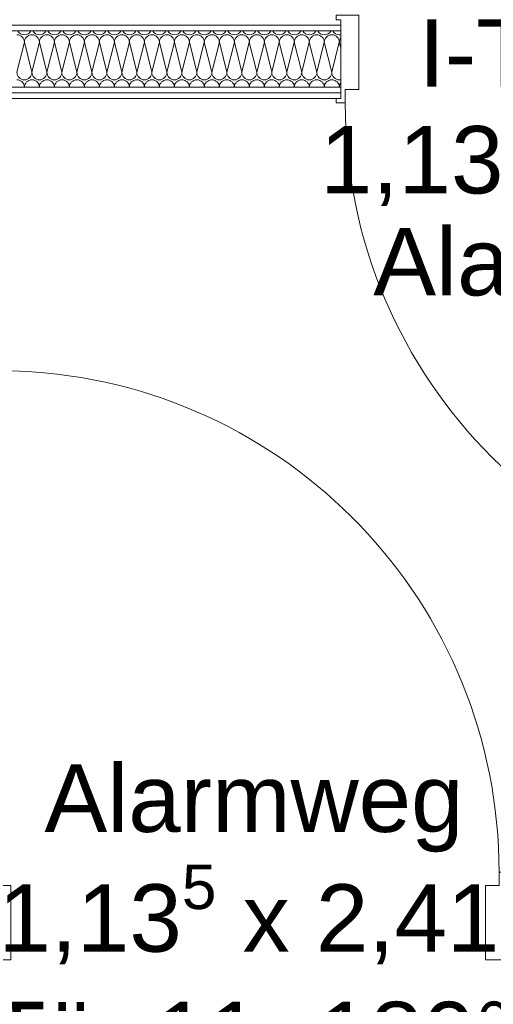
# Model space of a CAD drawing. Header units: metres. Extents: x -167 to 262, y -186 to 508.
# Tile 143 of 207: x 41.56 to 42.61, y 38.92 to 41.11. Entities that reach past the tile are written whole.
import ezdxf

# ---------------------------------------------------------------- set-up
doc = ezdxf.new("R2010")
doc.units = ezdxf.units.M
doc.header["$MEASUREMENT"] = 0
for name, color, linetype in [('10 Wand außen', 7, 'Continuous'), ('60 Auffüllung', 7, 'Continuous'), ('94 Genehmigungsplanung Bemaßung', 7, 'Continuous')]:
    doc.layers.add(name, color=color, linetype=linetype)
doc.styles.add('ERSTELLTER_STIL_1', font='arial.ttf')
doc.dimstyles.new('ERSTELLTER_STIL__1', dxfattribs={"dimtxt": 0.25, "dimasz": 0.19, "dimexe": 0.18, "dimexo": 0.1, "dimgap": 0, "dimtad": 1, "dimtih": 1, "dimtoh": 1, "dimzin": 0, "dimdsep": 46, "dimtxsty": 'ERSTELLTER_STIL_1', "dimblk": 'ARROWHEAD_6', "dimblk1": 'ARROWHEAD_6', "dimblk2": 'ARROWHEAD_6', "dimcen": 0.09, "dimclrd": 7, "dimclre": 7, "dimclrt": 7, "dimazin": 0, "dimtfac": 1, "dimtdec": 4, "dimtmove": 0, "dimatfit": 3, "dimfxl": 1, "dimtolj": 1, "dimtzin": 0, "dimarcsym": 0})
pattern_1 = [(0, (27236.132094, 33357.27905), (0, 0.075), [0, -0.075])]

# ---------------------------------------------------------------- blocks, each defined once
blk = doc.blocks.new('*X89', base_point=(27236.1321, 33357.279))
at = {"layer": '10 Wand außen', "color": 8, "linetype": 'Continuous', "lineweight": 18}
for p, q in [((41.5654, 41.0624), (41.5488, 40.9957)), ((41.5654, 41.0624), (41.5821, 40.9957)), ((41.5988, 41.0624), (41.5821, 40.9957)), ((41.5988, 41.0624), (41.6154, 40.9957)), ((41.6321, 41.0624), (41.6154, 40.9957)), ((41.6321, 41.0624), (41.6488, 40.9957)), ((41.6654, 41.0624), (41.6488, 40.9957)), ((41.6654, 41.0624), (41.6821, 40.9957)), ((41.6988, 41.0624), (41.6821, 40.9957)), ((41.6988, 41.0624), (41.7154, 40.9957)), ((41.7321, 41.0624), (41.7154, 40.9957)), ((41.7321, 41.0624), (41.7488, 40.9957)), ((41.7654, 41.0624), (41.7488, 40.9957)), ((41.7654, 41.0624), (41.7821, 40.9957)), ((41.7988, 41.0624), (41.7821, 40.9957)), ((41.7988, 41.0624), (41.8154, 40.9957)), ((41.8321, 41.0624), (41.8154, 40.9957)), ((41.8321, 41.0624), (41.8488, 40.9957)), ((41.8654, 41.0624), (41.8488, 40.9957)), ((41.8654, 41.0624), (41.8821, 40.9957)), ((41.8988, 41.0624), (41.8821, 40.9957)), ((41.8988, 41.0624), (41.9154, 40.9957)), ((41.9321, 41.0624), (41.9154, 40.9957)), ((41.9321, 41.0624), (41.9488, 40.9957)), ((41.9654, 41.0624), (41.9488, 40.9957)), ((41.9654, 41.0624), (41.9821, 40.9957)), ((41.9988, 41.0624), (41.9821, 40.9957)), ((41.9988, 41.0624), (42.0154, 40.9957)), ((42.0321, 41.0624), (42.0154, 40.9957)), ((42.0321, 41.0624), (42.0488, 40.9957)), ((42.0654, 41.0624), (42.0488, 40.9957)), ((42.0654, 41.0624), (42.0821, 40.9957)), ((42.0988, 41.0624), (42.0821, 40.9957)), ((42.0988, 41.0624), (42.1154, 40.9957)), ((42.1321, 41.0624), (42.1154, 40.9957)), ((42.1321, 41.0624), (42.1488, 40.9957)), ((42.1654, 41.0624), (42.1488, 40.9957)), ((42.1654, 41.0624), (42.1821, 40.9957)), ((42.1988, 41.0624), (42.1821, 40.9957)), ((42.1988, 41.0624), (42.2154, 40.9957)), ((42.2321, 41.0624), (42.2154, 40.9957)), ((42.2321, 41.0624), (42.2488, 40.9957)), ((42.2654, 41.0624), (42.2488, 40.9957)), ((42.2654, 41.0624), (42.2685, 41.0503))]:
    blk.add_line(p, q, dxfattribs=at)
for centre, start, end in [((41.5488, 41.0624), 0, 90), ((41.5654, 41.0957), 208.7274, 270), ((41.5654, 41.0957), 270, 331.2726), ((41.5821, 41.0624), 90, 180), ((41.5821, 41.0624), 0, 90), ((41.5988, 41.0957), 208.7274, 270), ((41.5988, 41.0957), 270, 331.2726), ((41.6154, 41.0624), 90, 180), ((41.6154, 41.0624), 0, 90), ((41.6321, 41.0957), 208.7274, 270), ((41.6321, 41.0957), 270, 331.2726), ((41.6488, 41.0624), 90, 180), ((41.6488, 41.0624), 0, 90), ((41.6654, 41.0957), 208.7274, 270), ((41.6654, 41.0957), 270, 331.2726), ((41.6821, 41.0624), 90, 180), ((41.6821, 41.0624), 0, 90), ((41.6988, 41.0957), 208.7274, 270), ((41.6988, 41.0957), 270, 331.2726), ((41.7154, 41.0624), 90, 180), ((41.7154, 41.0624), 0, 90), ((41.7321, 41.0957), 208.7274, 270), ((41.7321, 41.0957), 270, 331.2726), ((41.7488, 41.0624), 90, 180), ((41.7488, 41.0624), 0, 90), ((41.7654, 41.0957), 208.7274, 270), ((41.7654, 41.0957), 270, 331.2726), ((41.7821, 41.0624), 90, 180), ((41.7821, 41.0624), 0, 90), ((41.7988, 41.0957), 208.7274, 270), ((41.7988, 41.0957), 270, 331.2726), ((41.8154, 41.0624), 90, 180), ((41.8154, 41.0624), 0, 90), ((41.8321, 41.0957), 208.7274, 270), ((41.8321, 41.0957), 270, 331.2726), ((41.8488, 41.0624), 90, 180), ((41.8488, 41.0624), 0, 90), ((41.8654, 41.0957), 208.7274, 270), ((41.8654, 41.0957), 270, 331.2726), ((41.8821, 41.0624), 90, 180), ((41.8821, 41.0624), 0, 90), ((41.8988, 41.0957), 208.7274, 270), ((41.8988, 41.0957), 270, 331.2726), ((41.9154, 41.0624), 90, 180), ((41.9154, 41.0624), 0, 90), ((41.9321, 41.0957), 208.7274, 270), ((41.9321, 41.0957), 270, 331.2726), ((41.9488, 41.0624), 90, 180), ((41.9488, 41.0624), 0, 90), ((41.9654, 41.0957), 208.7274, 270), ((41.9654, 41.0957), 270, 331.2726), ((41.9821, 41.0624), 90, 180), ((41.9821, 41.0624), 0, 90), ((41.9988, 41.0957), 208.7274, 270), ((41.9988, 41.0957), 270, 331.2726), ((42.0154, 41.0624), 90, 180), ((42.0154, 41.0624), 0, 90), ((42.0321, 41.0957), 208.7274, 270), ((42.0321, 41.0957), 270, 331.2726), ((42.0488, 41.0624), 90, 180), ((42.0488, 41.0624), 0, 90), ((42.0654, 41.0957), 208.7274, 270), ((42.0654, 41.0957), 270, 331.2726), ((42.0821, 41.0624), 90, 180), ((42.0821, 41.0624), 0, 90), ((42.0988, 41.0957), 208.7274, 270), ((42.0988, 41.0957), 270, 331.2726), ((42.1154, 41.0624), 90, 180), ((42.1154, 41.0624), 0, 90), ((42.1321, 41.0957), 208.7274, 270), ((42.1321, 41.0957), 270, 331.2726), ((42.1488, 41.0624), 90, 180), ((42.1488, 41.0624), 0, 90), ((42.1654, 41.0957), 208.7274, 270), ((42.1654, 41.0957), 270, 331.2726), ((42.1821, 41.0624), 90, 180), ((42.1821, 41.0624), 0, 90), ((42.1988, 41.0957), 208.7274, 270), ((42.1988, 41.0957), 270, 331.2726), ((42.2154, 41.0624), 90, 180), ((42.2154, 41.0624), 0, 90), ((42.2321, 41.0957), 208.7274, 270), ((42.2321, 41.0957), 270, 331.2726), ((42.2488, 41.0624), 90, 180), ((42.2488, 41.0624), 0, 90), ((42.2654, 41.0957), 208.7274, 270), ((42.2654, 41.0957), 270, 280.4677), ((42.2821, 41.0624), 144.9168, 180), ((41.5654, 40.9957), 180, 270), ((41.5654, 40.9957), 270, 0), ((41.5988, 40.9957), 180, 270), ((41.5988, 40.9957), 270, 0), ((41.6321, 40.9957), 180, 270), ((41.6321, 40.9957), 270, 0), ((41.6654, 40.9957), 180, 270), ((41.6654, 40.9957), 270, 0), ((41.6988, 40.9957), 180, 270), ((41.6988, 40.9957), 270, 0), ((41.7321, 40.9957), 180, 270), ((41.7321, 40.9957), 270, 0), ((41.7654, 40.9957), 180, 270), ((41.7654, 40.9957), 270, 0), ((41.7988, 40.9957), 180, 270), ((41.7988, 40.9957), 270, 0), ((41.8321, 40.9957), 180, 270), ((41.8321, 40.9957), 270, 0), ((41.8654, 40.9957), 180, 270), ((41.8654, 40.9957), 270, 0), ((41.8988, 40.9957), 180, 270), ((41.8988, 40.9957), 270, 0), ((41.9321, 40.9957), 180, 270), ((41.9321, 40.9957), 270, 0), ((41.9654, 40.9957), 180, 270), ((41.9654, 40.9957), 270, 0), ((41.9988, 40.9957), 180, 270), ((41.9988, 40.9957), 270, 0), ((42.0321, 40.9957), 180, 270), ((42.0321, 40.9957), 270, 0), ((42.0654, 40.9957), 180, 270), ((42.0654, 40.9957), 270, 0), ((42.0988, 40.9957), 180, 270), ((42.0988, 40.9957), 270, 0), ((42.1321, 40.9957), 180, 270), ((42.1321, 40.9957), 270, 0), ((42.1654, 40.9957), 180, 270), ((42.1654, 40.9957), 270, 0), ((42.1988, 40.9957), 180, 270), ((42.1988, 40.9957), 270, 0), ((42.2321, 40.9957), 180, 270), ((42.2321, 40.9957), 270, 0), ((42.2654, 40.9957), 180, 270), ((41.5488, 40.9624), 1.1093, 90), ((41.5821, 40.9624), 90, 178.8907), ((41.5821, 40.9624), 1.1093, 90), ((41.6154, 40.9624), 90, 178.8907), ((41.6154, 40.9624), 1.1093, 90), ((41.6488, 40.9624), 90, 178.8907), ((41.6488, 40.9624), 1.1093, 90), ((41.6821, 40.9624), 90, 178.8907), ((41.6821, 40.9624), 1.1093, 90), ((41.7154, 40.9624), 90, 178.8907), ((41.7154, 40.9624), 1.1093, 90), ((41.7488, 40.9624), 90, 178.8907), ((41.7488, 40.9624), 1.1093, 90), ((41.7821, 40.9624), 90, 178.8907), ((41.7821, 40.9624), 1.1093, 90), ((41.8154, 40.9624), 90, 178.8907), ((41.8154, 40.9624), 1.1093, 90), ((41.8488, 40.9624), 90, 178.8907), ((41.8488, 40.9624), 1.1093, 90), ((41.8821, 40.9624), 90, 178.8907), ((41.8821, 40.9624), 1.1093, 90), ((41.9154, 40.9624), 90, 178.8907), ((41.9154, 40.9624), 1.1093, 90), ((41.9488, 40.9624), 90, 178.8907), ((41.9488, 40.9624), 1.1093, 90), ((41.9821, 40.9624), 90, 178.8907), ((41.9821, 40.9624), 1.1093, 90), ((42.0154, 40.9624), 90, 178.8907), ((42.0154, 40.9624), 1.1093, 90), ((42.0488, 40.9624), 90, 178.8907), ((42.0488, 40.9624), 1.1093, 90), ((42.0821, 40.9624), 90, 178.8907), ((42.0821, 40.9624), 1.1093, 90), ((42.1154, 40.9624), 90, 178.8907), ((42.1154, 40.9624), 1.1093, 90), ((42.1488, 40.9624), 90, 178.8907), ((42.1488, 40.9624), 1.1093, 90), ((42.1821, 40.9624), 90, 178.8907), ((42.1821, 40.9624), 1.1093, 90), ((42.2154, 40.9624), 90, 178.8907), ((42.2154, 40.9624), 1.1093, 90), ((42.2488, 40.9624), 90, 178.8907), ((42.2488, 40.9624), 1.1093, 90), ((42.2654, 40.9957), 270, 280.4677), ((42.2821, 40.9624), 144.9168, 178.8907)]:
    blk.add_arc(centre, 0.0167, start, end, dxfattribs=at)
blk = doc.blocks.new('Zargentür 1-Fl 27_7')
at = {"layer": '10 Wand außen', "color": 7, "linetype": 'Continuous', "lineweight": 18}
for p, q in [((0.5575, -0.01), (0.5575, 1.105)), ((-0.5575, -0.01), (-0.5775, -0.01)), ((-0.5775, -0.01), (-0.5775, -0.02)), ((-0.5775, -0.02), (-0.5675, -0.02)), ((-0.5675, -0.02), (-0.5675, -0.195)), ((-0.5575, -0.04), (-0.5575, -0.01)), ((0.5575, -0.04), (0.5575, -0.01)), ((0.5575, -0.01), (0.5775, -0.01)), ((0.5775, -0.02), (0.5675, -0.02)), ((0.5675, -0.02), (0.5675, -0.195)), ((0.5775, -0.01), (0.5775, -0.02)), ((-0.5275, -0.04), (-0.5575, -0.04)), ((-0.5275, -0.205), (-0.5275, -0.04)), ((0.5275, -0.205), (0.5275, -0.04)), ((0.5275, -0.04), (0.5575, -0.04)), ((-0.5675, -0.195), (-0.5775, -0.195)), ((-0.5775, -0.195), (-0.5775, -0.205)), ((0.5675, -0.195), (0.5775, -0.195)), ((0.5775, -0.195), (0.5775, -0.205)), ((-0.5775, -0.205), (-0.5275, -0.205)), ((0.5775, -0.205), (0.5275, -0.205))]:
    blk.add_line(p, q, dxfattribs=at)
at = {"layer": '10 Wand außen', "color": 7, "linetype": 'Continuous', "lineweight": 13}
for p, q in [((-0.5675, -0.0325), (-0.5675, -0.02)), ((-0.5675, -0.0325), (-0.5675, -0.02)), ((0.5675, -0.0325), (0.5675, -0.02)), ((0.5675, -0.0325), (0.5675, -0.02)), ((-0.5675, -0.045), (-0.5675, -0.0325)), ((-0.5675, -0.045), (-0.5675, -0.0325)), ((0.5675, -0.045), (0.5675, -0.0325)), ((0.5675, -0.045), (0.5675, -0.0325)), ((-0.5675, -0.17), (-0.5675, -0.045)), ((-0.5675, -0.17), (-0.5675, -0.045)), ((0.5675, -0.17), (0.5675, -0.045)), ((0.5675, -0.17), (0.5675, -0.045)), ((-0.5675, -0.1825), (-0.5675, -0.17)), ((-0.5675, -0.1825), (-0.5675, -0.17)), ((0.5675, -0.1825), (0.5675, -0.17)), ((0.5675, -0.1825), (0.5675, -0.17)), ((-0.5675, -0.195), (-0.5675, -0.1825)), ((-0.5675, -0.195), (-0.5675, -0.1825)), ((0.5675, -0.195), (0.5675, -0.1825)), ((0.5675, -0.195), (0.5675, -0.1825))]:
    blk.add_line(p, q, dxfattribs=at)
blk.add_arc((0.5575, -0.01), 1.115, 90, 180, dxfattribs=at)
blk = doc.blocks.new('T Marker 27_11')
at = {"layer": '10 Wand außen', "color": 7, "lineweight": 13, "char_height": 0.15, "attachment_point": 7, "style": 'ERSTELLTER_STIL_1'}
for s, insert in [('\\A1;{\\pql;\\pt0;\\fArial|b0|i0|c0|p0;\\W1.000000;1,13\\fArial|b0|i0|c0|p0;\\W1.000000;\\A1{\\H.66x;\\S5^  ;}\\fArial|b0|i0|c0|p0;\\W1.000000; x 2,41\\fArial|b0|i0|c0|p0;\\W1.000000;\\A1{\\H.66x;\\S^  ;}}', (-0.6135, -0.4302)), ('\\A1;{\\pql;\\pt0;\\fArial|b0|i0|c0|p0;\\W1.000000;I-Tür-12\\fArial|b0|i0|c0|p0;\\W1.000000;\\fArial|b0|i0|c0|p0;\\W1.000000;\\fArial|b0|i0|c0|p0;\\W1.000000;}', (-0.394, -0.151)), ('\\A1;{\\pql;\\pt0;\\fArial|b0|i0|c0|p0;\\W1.000000;Alarmweg\\fArial|b0|i0|c0|p0;\\W1.000000;\\fArial|b0|i0|c0|p0;\\W1.000000;\\fArial|b0|i0|c0|p0;\\W1.000000;}', (-0.4951, -0.6584))]:
    blk.add_mtext(s, dxfattribs=dict(at, insert=insert))
blk = doc.blocks.new('Zargentür 1-Fl 27_8')
at = {"layer": '10 Wand außen', "color": 7, "linetype": 'Continuous', "lineweight": 18}
for p, q in [((0.5575, 0.01), (1.6683, 0.1072)), ((-0.5575, 0.01), (-0.5775, 0.01)), ((-0.5775, 0.01), (-0.5775, 0)), ((-0.5575, -0.02), (-0.5575, 0.01)), ((0.5575, -0.02), (0.5575, 0.01)), ((0.5575, 0.01), (0.5775, 0.01)), ((0.5775, 0.01), (0.5775, 0)), ((-0.5775, 0), (-0.5675, 0)), ((-0.5675, 0), (-0.5675, -0.175)), ((-0.5275, -0.02), (-0.5575, -0.02)), ((-0.5275, -0.185), (-0.5275, -0.02)), ((0.5275, -0.185), (0.5275, -0.02)), ((0.5275, -0.02), (0.5575, -0.02)), ((0.5775, 0), (0.5675, 0)), ((0.5675, 0), (0.5675, -0.175)), ((-0.5675, -0.175), (-0.5775, -0.175)), ((-0.5775, -0.175), (-0.5775, -0.185)), ((0.5675, -0.175), (0.5775, -0.175)), ((0.5775, -0.175), (0.5775, -0.185)), ((-0.5775, -0.185), (-0.5275, -0.185)), ((0.5775, -0.185), (0.5275, -0.185))]:
    blk.add_line(p, q, dxfattribs=at)
at = {"layer": '10 Wand außen', "color": 7, "linetype": 'Continuous', "lineweight": 13}
for p, q in [((-0.5675, 0), (-0.5675, -0.0125)), ((-0.5675, 0), (-0.5675, -0.0125)), ((0.5675, 0), (0.5675, -0.0125)), ((0.5675, 0), (0.5675, -0.0125)), ((-0.5675, -0.0125), (-0.5675, -0.025)), ((-0.5675, -0.0125), (-0.5675, -0.025)), ((0.5675, -0.0125), (0.5675, -0.025)), ((0.5675, -0.0125), (0.5675, -0.025)), ((-0.5675, -0.025), (-0.5675, -0.15)), ((-0.5675, -0.025), (-0.5675, -0.15)), ((0.5675, -0.025), (0.5675, -0.15)), ((0.5675, -0.025), (0.5675, -0.15)), ((-0.5675, -0.15), (-0.5675, -0.1625)), ((-0.5675, -0.15), (-0.5675, -0.1625)), ((0.5675, -0.15), (0.5675, -0.1625)), ((0.5675, -0.15), (0.5675, -0.1625)), ((-0.5675, -0.1625), (-0.5675, -0.175)), ((-0.5675, -0.1625), (-0.5675, -0.175)), ((0.5675, -0.1625), (0.5675, -0.175)), ((0.5675, -0.1625), (0.5675, -0.175))]:
    blk.add_line(p, q, dxfattribs=at)
blk.add_arc((0.5575, 0.01), 1.115, 5, 180, dxfattribs=at)
blk = doc.blocks.new('T Marker 27_12')
at = {"layer": '10 Wand außen', "color": 7, "lineweight": 13, "char_height": 0.15, "attachment_point": 7, "rotation": 180, "style": 'ERSTELLTER_STIL_1'}
for s, insert in [('\\A1;{\\pql;\\pt0;\\fArial|b0|i0|c0|p0;\\W1.000000;I-Tür 11- 180° fs\\fArial|b0|i0|c0|p0;\\W1.000000;\\fArial|b0|i0|c0|p0;\\W1.000000;\\fArial|b0|i0|c0|p0;\\W1.000000;}', (0.7069, 0.2557)), ('\\A1;{\\pql;\\pt0;\\fArial|b0|i0|c0|p0;\\W1.000000;1,13\\fArial|b0|i0|c0|p0;\\W1.000000;\\A1{\\H.66x;\\S5^  ;}\\fArial|b0|i0|c0|p0;\\W1.000000; x 2,41\\fArial|b0|i0|c0|p0;\\W1.000000;\\A1{\\H.66x;\\S^  ;}}', (0.5555, 0.036)), ('\\A1;{\\pql;\\pt0;\\fArial|b0|i0|c0|p0;\\W1.000000;Alarmweg\\fArial|b0|i0|c0|p0;\\W1.000000;\\fArial|b0|i0|c0|p0;\\W1.000000;\\fArial|b0|i0|c0|p0;\\W1.000000;}', (0.4531, -0.2289))]:
    blk.add_mtext(s, dxfattribs=dict(at, insert=insert))
blk = doc.blocks.new('*D476', base_point=(27236.1321, 33357.279))
at = {"layer": '94 Genehmigungsplanung Bemaßung', "color": 7, "linetype": 'Continuous', "lineweight": 13}
for p, q in [((38.2411, 45.7456), (38.2411, 46.1206)), ((57.8425, 45.7456), (57.8425, 46.1206)), ((38.3411, 46.0331), (38.1411, 45.8331)), ((57.9425, 46.0331), (57.7425, 45.8331)), ((38.2411, 45.9331), (57.8425, 45.9331))]:
    blk.add_line(p, q, dxfattribs=at)
at = {"layer": '94 Genehmigungsplanung Bemaßung', "color": 7, "lineweight": 13, "char_height": 0.25, "attachment_point": 7, "style": 'ERSTELLTER_STIL_1'}
for s, insert in [('\\A1;{\\pql;\\fArial|b0|i0|c0|p0;\\W1.000000;19,60}', (47.4221, 45.9831)), ('\\A1;{\\pql;\\fArial|b0|i0|c0|p0;\\W1.000000;32}', (57.3611, 45.9831))]:
    blk.add_mtext(s, dxfattribs=dict(at, insert=insert))
blk = doc.blocks.new('ARROWHEAD_6')
at = {"color": 0, "linetype": 'Continuous', "lineweight": 0}
for p, q in [((-0.5, -0.5), (0.5, 0.5)), ((0, 0), (-1, 0))]:
    blk.add_line(p, q, dxfattribs=at)

msp = doc.modelspace()

# ---------------------------------------------------------------- hatches: boundary and pattern name
at = {"layer": '10 Wand außen', "linetype": 'Continuous', "lineweight": 13, "true_color": 0x000100}
h = msp.add_hatch(dxfattribs=at)
h.set_pattern_fill('Gipskarton_0001', color=98, style=0, pattern_type=2)
h.set_pattern_definition(pattern_1)
h.paths.add_polyline_path([(38.2411, 41.1127), (38.2411, 41.1002), (42.2685, 41.1002), (42.2685, 41.1127)])
h = msp.add_hatch(dxfattribs=at)
h.set_pattern_fill('Gipskarton_0001', color=98, style=0, pattern_type=2)
h.set_pattern_definition(pattern_1)
h.paths.add_polyline_path([(38.2411, 41.1002), (38.2411, 41.0877), (42.2685, 41.0877), (42.2685, 41.1002)])
h = msp.add_hatch(dxfattribs=at)
h.set_pattern_fill('Gipskarton_0001', color=98, style=0, pattern_type=2)
h.set_pattern_definition(pattern_1)
h.paths.add_polyline_path([(38.2411, 40.9627), (38.2411, 40.9502), (42.2685, 40.9502), (42.2685, 40.9627)])
h = msp.add_hatch(dxfattribs=at)
h.set_pattern_fill('Gipskarton_0001', color=98, style=0, pattern_type=2)
h.set_pattern_definition(pattern_1)
h.paths.add_polyline_path([(38.2411, 40.9502), (38.2411, 40.9377), (42.2685, 40.9377), (42.2685, 40.9502)])
at = {"layer": '60 Auffüllung', "linetype": 'Continuous', "lineweight": 18, "true_color": 0xefefef}
h = msp.add_hatch(dxfattribs=at)
h.set_pattern_fill('Erde_1_0001', style=0, pattern_type=2)
h.set_pattern_definition([(0, (27236.1321, 33357.27905), (0, 0.779422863), [0.04875, -0.40125]), (0, (27236.3571, 33357.66876), (0, 0.779422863), [0.04875, -0.40125]), (60, (27236.1321, 33357.27905), (-0.675, 0.389711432), [0.04875, -0.40125]), (60, (27236.5821, 33357.27905), (-0.675, 0.389711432), [0.04875, -0.40125]), (120, (27236.18084, 33357.27905), (0.675, 0.389711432), [0.04875, -0.40125]), (120, (27236.63084, 33357.27905), (0.675, 0.389711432), [0.04875, -0.40125]), (0, (27236.1321, 33357.35405), (0, 0.15), [0, -0.15, 0, -0.225]), (45, (27236.2071, 33357.35405), (-0.1060660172, 0.1060660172), [0, -0.1125, 0, -0.1875])])
h.paths.add_polyline_path([(2.3366, 24.8593), (2.3419, 13.496, 0.033836), (8.8613, 14.0911, 0.026308), (13.8582, 15.1616, -0.024635), (17.3411, 16.2775), (17.3411, 24.6258), (15.3411, 24.6258), (15.3411, 30.4887), (17.3411, 30.4887), (17.3411, 43.9997), (58.1625, 43.9997), (58.1625, 45.7494), (101.6632, 45.7486), (101.6702, 49.0078), (2.342, 49.0078)])
h.paths.add_polyline_path([(9.5982, 27.1903), (4.651, 27.1903), (4.651, 42.9257), (4.651, 43.8257), (9.5982, 43.8257), (9.5982, 42.9257)], flags=0)
h.paths.add_polyline_path([(14.4618, 25.704, -0.414214), (13.8618, 26.304, -0.414214), (14.4618, 26.904, -0.414214), (15.0618, 26.304, -0.414214)], flags=0)

# ---------------------------------------------------------------- linework, layer by layer
at = {"layer": '10 Wand außen', "color": 7, "linetype": 'Continuous', "lineweight": 13}
for p, q in [((42.2685, 41.1002), (38.2411, 41.1002)), ((42.2685, 41.1127), (42.2685, 41.1002)), ((42.2685, 41.1002), (42.2685, 41.0877)), ((42.2685, 41.0877), (38.2411, 41.0877)), ((42.2685, 41.0877), (42.2685, 40.9627)), ((38.2411, 40.9627), (42.2685, 40.9627)), ((38.2411, 40.9502), (42.2685, 40.9502)), ((42.2685, 40.9627), (42.2685, 40.9502)), ((42.2685, 40.9502), (42.2685, 40.9377))]:
    msp.add_line(p, q, dxfattribs=at)
at = {"layer": '10 Wand außen', "color": 7, "linetype": 'Continuous', "lineweight": 13, "flags": 128}
msp.add_lwpolyline([(38.2411, 40.9377), (42.2685, 40.9377)], dxfattribs=at)

# ---------------------------------------------------------------- block references
at = {"layer": '10 Wand außen', "color": 7, "lineweight": 13}
msp.add_blockref('T Marker 27_11', (42.836, 41.1127), dxfattribs=at)
at = {"layer": '10 Wand außen', "color": 7, "linetype": 'Continuous', "lineweight": 18, "xscale": -1, "rotation": 180}
msp.add_blockref('Zargentür 1-Fl 27_7', (42.836, 40.9177), dxfattribs=at)
at = {"layer": '10 Wand außen', "color": 7, "lineweight": 35}
msp.add_blockref('*X89', (27236.1321, 33357.279), dxfattribs=at)
at = {"layer": '10 Wand außen', "color": 7, "linetype": 'Continuous', "lineweight": 18, "xscale": -1}
msp.add_blockref('Zargentür 1-Fl 27_8', (42.0631, 39.2074), dxfattribs=at)
at = {"layer": '10 Wand außen', "color": 7, "lineweight": 13, "rotation": 180}
msp.add_blockref('T Marker 27_12', (42.0631, 39.0324), dxfattribs=at)

# ---------------------------------------------------------------- dimensions: what is measured, and where the dimension line sits
at = {"layer": '94 Genehmigungsplanung Bemaßung', "color": 7, "linetype": 'Continuous', "lineweight": 13}
dim = msp.add_linear_dim(base=(57.8425, 45.9331), p1=(38.2411, 36.0897), p2=(57.8425, 43.6597), dimstyle='ERSTELLTER_STIL__1', dxfattribs=at)
dim.commit()
dim.dimension.update_dxf_attribs({"geometry": '*D476', "text_midpoint": (47.8409, 46.1081), "dimtype": 160})

doc.saveas('drawing.dxf')
